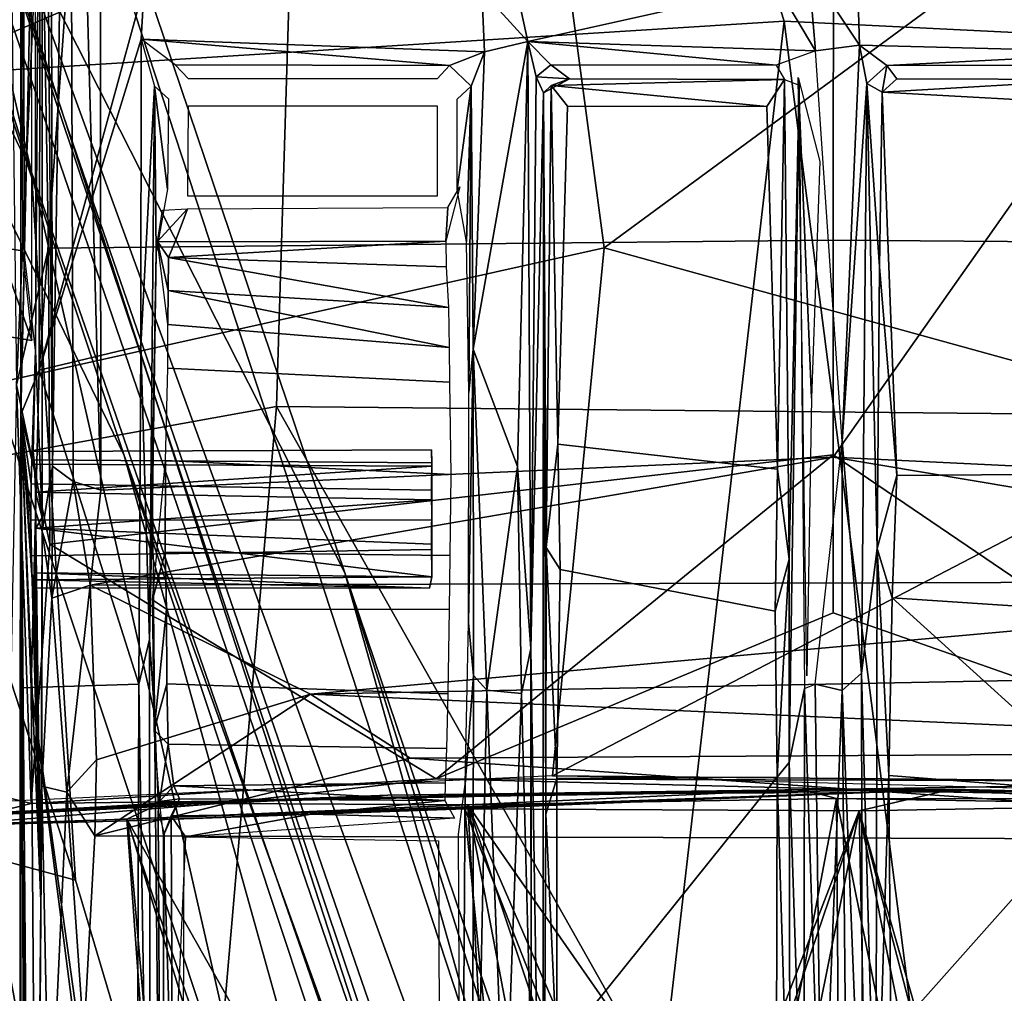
# Model space of a CAD drawing. Header units: millimetres. Extents: x -367 to 317, y -615 to 392.
# Tile 139 of 191: x -41 to 8, y 111 to 161. Entities that reach past the tile are written whole.
import ezdxf

# ---------------------------------------------------------------- set-up
doc = ezdxf.new("R2010")
doc.units = ezdxf.units.MM
doc.layers.add('Fbx_Root', color=7, linetype='Continuous', true_color=0x000000)
doc.styles.add('Default', font='arial.ttf')
doc.dimstyles.new('Default', dxfattribs={"dimscale": 10, "dimtxt": 2.5, "dimasz": 3, "dimexe": 1, "dimexo": 0.5, "dimgap": 0.8, "dimtad": 1, "dimtoh": 1, "dimzin": 1, "dimdsep": 46, "dimtxsty": 'Default', "dimcen": 2.5, "dimadec": 1, "dimazin": 1, "dimtfac": 1, "dimtdec": 4, "dimtix": 1, "dimtofl": 0, "dimtmove": 1, "dimatfit": 3, "dimfxl": 1, "dimtolj": 1, "dimtzin": 1, "dimarcsym": 0})

# ---------------------------------------------------------------- blocks, each defined once
blk = doc.blocks.new('*D1')
at = {"layer": 'Defpoints', "color": 0}
for p in [(-317.816, 295.28), (317.184, 295.28), (-317.816, -604.775)]:
    blk.add_point(p, dxfattribs=at)
at = {"layer": 'Fbx_Root', "color": 0, "lineweight": -2}
for p, q in [((-317.816, 290.28), (-317.816, -614.775)), ((317.184, 290.28), (317.184, -614.775)), ((287.184, -604.775), (-287.816, -604.775))]:
    blk.add_line(p, q, dxfattribs=at)
at = {"layer": 'Fbx_Root', "color": 0}
for points in [[(-287.816, -599.775), (-287.816, -609.775), (-317.816, -604.775)], [(287.184, -609.775), (287.184, -599.775), (317.184, -604.775)]]:
    blk.add_solid(points, dxfattribs=at)
at = {"layer": 'Fbx_Root', "color": 0, "insert": (-0.316, -584.012), "char_height": 25, "attachment_point": 5, "style": 'Default'}
blk.add_mtext('\\A1;635.00', dxfattribs=at)

msp = doc.modelspace()

# ---------------------------------------------------------------- linework, layer by layer
at = {"layer": 'Fbx_Root'}
for points in [[(-40.866, 153.038, 144.157), (-96.32, 325.187, 100.657), (-70.175, 214.27, 130.217)], [(-96.32, 325.187, 100.657), (-40.866, 153.038, 144.157), (-46.929, 179.424, 135.432)], [(-25.911, 24.415, 145.631), (-82.954, 219.261, 125.702), (-120.995, 322.14, 74.347)], [(-89.435, 220.459, 91.83), (-25.911, 24.415, 145.631), (-120.995, 322.14, 74.347)], [(0.781, 36.134, 150.179), (-36.184, 138.696, 142.664), (-94.951, 315.452, 97.17)], [(-94.951, 315.452, 97.17), (-44.542, 171.205, 100.299), (0.781, 36.134, 150.179)], [(-36.184, 138.696, 142.664), (-53.35, 174.077, 137.115), (-94.951, 315.452, 97.17)], [(-22.748, 28.501, 150.426), (-23.519, 26.824, 115.768), (-109.579, 310.734, 97.414)], [(-68.065, 172.815, 99.126), (-109.579, 310.734, 97.414), (-23.519, 26.824, 115.768)], [(-109.579, 310.734, 97.414), (-69.173, 182.271, 129.492), (-22.748, 28.501, 150.426)], [(-25.009, 132.765, 105.522), (-44.542, 171.205, 100.299), (-70.267, 266.657, 85.949)], [(-70.267, 266.657, 85.949), (-46.929, 179.424, 135.432), (5.797, 34.736, 144.642)], [(5.797, 34.736, 144.642), (-25.009, 132.765, 105.522), (-70.267, 266.657, 85.949)], [(-40.482, 143.018, 299.319), (-40.381, 187.172, 315.379), (-34.691, 223.575, 328.639)], [(-34.691, 223.575, 328.639), (-35.176, 162.474, 306.412), (-40.482, 143.018, 299.319)], [(-77.224, 222.849, 124.459), (-39.781, 100.657, 152.196), (-69.173, 182.271, 129.492)], [(-39.781, 100.657, 152.196), (-77.224, 222.849, 124.459), (-53.35, 174.077, 137.115)], [(-89.435, 220.459, 91.83), (-68.065, 172.815, 99.126), (-28.272, 24.105, 116.668)], [(-28.272, 24.105, 116.668), (-25.911, 24.415, 145.631), (-89.435, 220.459, 91.83)], [(-82.954, 219.261, 125.702), (-25.911, 24.415, 145.631), (-21.602, 27.231, 168.404)], [(-82.954, 219.261, 125.702), (-21.602, 27.231, 168.404), (-49.184, 120.055, 150.115)], [(-70.175, 214.27, 130.217), (-49.184, 120.055, 150.115), (-38.642, 117.213, 152.783)], [(-70.175, 214.27, 130.217), (-38.642, 117.213, 152.783), (-40.866, 153.038, 144.157)], [(-41.486, 200.291, 324.853), (-41.329, 149.055, 307.81), (-42.532, 149.247, 308.308)], [(-41.227, 148.886, 307.398), (-41.282, 200.679, 324.682), (-41.396, 186.812, 316.368)], [(-40.712, 195.903, 339.255), (-40.66, 144.014, 321.961), (-40.304, 198.619, 351.904)], [(-40.329, 135.563, 329.161), (-40.304, 198.619, 351.904), (-40.66, 144.014, 321.961)], [(-40.306, 196.091, 351.083), (-40.335, 134.853, 329.019), (-39.813, 138.164, 331.821)], [(-40.306, 196.091, 351.083), (-39.813, 138.164, 331.821), (-39.925, 196.024, 352.535)], [(-38.947, 194.168, 353.08), (-39.925, 196.024, 352.535), (-39.813, 138.164, 331.821)], [(-40.886, 195.643, 338.721), (-42.747, 195.455, 338.373), (-42.94, 144.857, 321.559)], [(-40.848, 144.511, 321.711), (-40.886, 195.643, 338.721), (-42.94, 144.857, 321.559)], [(-39.813, 138.164, 331.821), (-38.758, 137.385, 332.511), (-38.947, 194.168, 353.08)], [(-37.352, 136.951, 332.757), (-37.407, 191.249, 352.518), (-38.947, 194.168, 353.08)], [(-38.947, 194.168, 353.08), (-38.758, 137.385, 332.511), (-37.352, 136.951, 332.757)], [(-37.352, 136.951, 332.757), (-0.316, 138.616, 333.361), (36.718, 191.244, 352.516), (-37.407, 191.249, 352.518)], [(-0.316, 138.616, 333.361), (36.921, 136.818, 332.714), (36.718, 191.244, 352.516)], [(-95.537, 129.043, 428.681), (-28.47, 141.174, 425.957), (-27.035, 187.969, 423.747), (-108.124, 176.948, 426.756)], [(-27.035, 187.969, 423.747), (-28.47, 141.174, 425.957), (33.522, 140.578, 426.206), (41.763, 187.46, 424.1)], [(-40.381, 187.172, 315.379), (-40.482, 143.018, 299.319), (-41.405, 140.78, 299.094)], [(-40.381, 187.172, 315.379), (-41.405, 140.78, 299.094), (-41.396, 186.812, 316.368)], [(-41.396, 186.812, 316.368), (-41.405, 140.78, 299.094), (-41.227, 148.886, 307.398)], [(-40.678, 169.588, 295.231), (-81.334, 155.72, 292.018), (-79.874, 185.001, 305.086)], [(-22.748, 28.501, 150.426), (-69.173, 182.271, 129.492), (-19.906, 31.382, 165.312)], [(-69.173, 182.271, 129.492), (-39.781, 100.657, 152.196), (-19.906, 31.382, 165.312)], [(0.139, 34.823, 168.978), (5.797, 34.736, 144.642), (-46.929, 179.424, 135.432)], [(0.139, 34.823, 168.978), (-46.929, 179.424, 135.432), (-40.866, 153.038, 144.157)], [(-58.399, 170.335, 356.882), (-7.354, 174.881, 356.883), (-47.018, 157.899, 353.849)], [(-2.798, 160.672, 353.85), (-47.018, 157.899, 353.849), (-7.354, 174.881, 356.883)], [(-7.354, 174.881, 356.883), (31.268, 173.921, 357.084), (43.481, 158.407, 353.85), (-2.798, 160.672, 353.85)], [(-41.624, 142.271, 289.5), (-40.38, 170.238, 300.763), (-42.011, 174.354, 303.898)], [(-53.35, 174.077, 137.115), (-7.55, 36.036, 166.849), (-39.781, 100.657, 152.196)], [(-53.35, 174.077, 137.115), (-36.184, 138.696, 142.664), (-7.55, 36.036, 166.849)], [(-23.519, 26.824, 115.768), (-28.272, 24.105, 116.668), (-68.065, 172.815, 99.126)], [(-40.678, 169.588, 295.231), (-14.863, 171.45, 295.188), (-11.901, 149.209, 285.424), (-45.26, 141.793, 283.761)], [(-14.863, 171.45, 295.188), (10.218, 165.483, 292.338), (-11.901, 149.209, 285.424)], [(-44.542, 171.205, 100.299), (-25.009, 132.765, 105.522), (2.474, 34.834, 115.793)], [(-44.542, 171.205, 100.299), (2.474, 34.834, 115.793), (0.781, 36.134, 150.179)], [(-41.624, 142.271, 289.5), (-40.004, 149.189, 291.572), (-40.38, 170.238, 300.763)], [(-40.38, 170.238, 300.763), (-40.004, 149.189, 291.572), (-0.309, 149.591, 291.566), (-0.299, 166.594, 299.024)], [(39.74, 170.006, 300.66), (-0.299, 166.594, 299.024), (-0.309, 149.591, 291.566), (39.373, 149.296, 291.617)], [(-40.678, 169.588, 295.231), (-45.26, 141.793, 283.761), (-81.334, 155.72, 292.018)], [(10.218, 165.483, 292.338), (19.941, 140.427, 282.187), (-11.901, 149.209, 285.424)], [(-3.153, 162.466, 306.389), (-1.561, 163.342, 306.756), (-1.21, 159.185, 305.206)], [(0.933, 162.289, 306.362), (1.028, 159.462, 305.344), (-1.561, 163.342, 306.756)], [(1.028, 159.462, 305.344), (-1.21, 159.185, 305.206), (-1.561, 163.342, 306.756)], [(-35.176, 162.474, 306.412), (-35.316, 159.768, 305.397), (-40.482, 143.018, 299.319)], [(-35.176, 162.474, 306.412), (-18.091, 162.216, 306.357), (-17.949, 159.121, 305.2), (-35.316, 159.768, 305.397)], [(-16.319, 162.211, 306.291), (-3.153, 162.466, 306.389), (-15.75, 159.653, 305.362)], [(-1.21, 159.185, 305.206), (-15.75, 159.653, 305.362), (-3.153, 162.466, 306.389)], [(-17.949, 159.121, 305.2), (-18.091, 162.216, 306.357), (-15.75, 159.653, 305.362)], [(-16.319, 162.211, 306.291), (-15.75, 159.653, 305.362), (-18.091, 162.216, 306.357)], [(1.028, 159.462, 305.344), (0.933, 162.289, 306.362), (15.241, 162.319, 306.35), (15.325, 159.09, 305.194)], [(-43.864, -195.076, 353.854), (-47.018, 157.899, 353.849), (-2.798, 160.672, 353.85)], [(-43.864, -195.076, 353.854), (-2.798, 160.672, 353.85), (42.958, -196.677, 353.853)], [(42.958, -196.677, 353.853), (-2.798, 160.672, 353.85), (43.481, 158.407, 353.85)], [(-40.482, 143.018, 299.319), (-35.316, 159.768, 305.397), (-35.341, 144.243, 299.801)], [(-34.641, 157.395, 305.507), (-35.341, 144.243, 299.801), (-35.316, 159.768, 305.397)], [(-19.713, 158.441, 306.282), (-33.604, 158.46, 305.811), (-35.316, 159.768, 305.397)], [(-35.316, 159.768, 305.397), (-17.949, 159.121, 305.2), (-19.713, 158.441, 306.282)], [(-15.75, 159.653, 305.362), (-16.281, 138.144, 297.737), (-18.516, 144.073, 299.913)], [(-18.516, 144.073, 299.913), (-17.949, 159.121, 305.2), (-15.75, 159.653, 305.362)], [(-15.614, 128.927, 295.463), (-16.281, 138.144, 297.737), (-15.75, 159.653, 305.362)], [(-15.344, 157.86, 305.65), (-15.614, 128.927, 295.463), (-15.75, 159.653, 305.362)], [(-14.595, 158.462, 305.809), (-15.344, 157.86, 305.65), (-15.75, 159.653, 305.362)], [(-3.199, 158.446, 306.215), (-14.595, 158.462, 305.809), (-15.75, 159.653, 305.362)], [(-15.75, 159.653, 305.362), (-1.21, 159.185, 305.206), (-3.199, 158.446, 306.215)], [(0.136, 139.416, 298.069), (-1.21, 159.185, 305.206), (1.028, 159.462, 305.344)], [(0.136, 139.416, 298.069), (1.028, 159.462, 305.344), (1.393, 157.525, 305.183)], [(1.393, 157.525, 305.183), (1.028, 159.462, 305.344), (2.402, 158.436, 306.32)], [(1.028, 159.462, 305.344), (15.325, 159.09, 305.194), (2.402, 158.436, 306.32)], [(-19.713, 158.441, 306.282), (-17.949, 159.121, 305.2), (-18.617, 157.382, 305.504)], [(-17.949, 159.121, 305.2), (-18.516, 144.073, 299.913), (-18.617, 157.382, 305.504)], [(15.325, 159.09, 305.194), (14.131, 158.448, 305.991), (2.402, 158.436, 306.32)], [(-33.604, 158.46, 305.811), (-19.713, 158.441, 306.282), (-20.342, 157.76, 332.423), (-32.921, 157.76, 332.423)], [(-14.595, 158.462, 305.809), (-13.642, 157.759, 332.454), (-15.344, 157.86, 305.65)], [(-3.199, 158.446, 306.215), (-2.766, 157.722, 332.807), (-13.642, 157.759, 332.454), (-14.595, 158.462, 305.809)], [(1.393, 157.525, 305.183), (2.402, 158.436, 306.32), (2.167, 157.088, 333.507)], [(2.905, 157.757, 332.531), (2.167, 157.088, 333.507), (2.402, 158.436, 306.32)], [(14.131, 158.448, 305.991), (13.185, 157.722, 332.982), (2.905, 157.757, 332.531), (2.402, 158.436, 306.32)], [(-14.962, 157.046, 320.334), (-15.614, 128.927, 295.463), (-15.344, 157.86, 305.65)], [(-15.344, 157.86, 305.65), (-13.642, 157.759, 332.454), (-14.962, 157.046, 320.334)], [(-14.962, 157.046, 320.334), (-13.642, 157.759, 332.454), (-14.585, 157.429, 333.003)], [(-14.962, 157.046, 320.334), (-14.585, 157.429, 333.003), (-14.832, 134.052, 324.957)], [(-14.832, 134.052, 324.957), (-14.585, 157.429, 333.003), (-14.241, 139.267, 327.118)], [(-13.642, 157.759, 332.454), (-2.766, 157.722, 332.807), (-14.585, 157.429, 333.003)], [(-2.766, 157.722, 332.807), (-3.668, 156.368, 333.333), (-14.585, 157.429, 333.003)], [(-14.585, 157.429, 333.003), (-3.668, 156.368, 333.333), (-13.757, 156.385, 333.341)], [(-14.585, 157.429, 333.003), (-13.757, 156.385, 333.341), (-14.241, 139.267, 327.118)], [(-3.127, 138.003, 326.69), (-3.668, 156.368, 333.333), (-2.766, 157.722, 332.807)], [(-3.127, 138.003, 326.69), (-2.766, 157.722, 332.807), (-2.543, 133.46, 324.881)], [(-2.766, 157.722, 332.807), (-2.029, 157.441, 305.354), (-2.543, 133.46, 324.881)], [(-2.543, 133.46, 324.881), (-2.029, 157.441, 305.354), (-2.536, 123.159, 324.693)], [(-1.769, 126.903, 295.375), (-2.536, 123.159, 324.693), (-2.029, 157.441, 305.354)], [(-0.981, 153.57, 303.149), (-1.407, 141.6, 298.977), (-2.084, 157.822, 305.631)], [(-1.407, 141.6, 298.977), (-1.638, 127.543, 295.145), (-2.084, 157.822, 305.631)], [(1.127, 127.685, 295.155), (0.136, 139.416, 298.069), (1.393, 157.525, 305.183)], [(1.918, 133.991, 325.247), (1.127, 127.685, 295.155), (1.393, 157.525, 305.183)], [(2.026, 148.24, 329.304), (1.918, 133.991, 325.247), (1.393, 157.525, 305.183)], [(2.167, 157.088, 333.507), (2.026, 148.24, 329.304), (1.393, 157.525, 305.183)], [(13.185, 157.722, 332.982), (2.167, 157.088, 333.507), (2.905, 157.757, 332.531)], [(13.221, 156.479, 333.354), (2.167, 157.088, 333.507), (13.185, 157.722, 332.982)], [(-34.641, 157.395, 305.507), (-34.903, 129.395, 295.557), (-35.341, 144.243, 299.801)], [(-34.641, 157.395, 305.507), (-34.562, 148.97, 308.479), (-34.903, 129.395, 295.557)], [(-34.562, 148.97, 308.479), (-34.641, 157.395, 305.507), (-33.979, 152.17, 330.757)], [(-33.936, 156.745, 332.423), (-33.979, 152.17, 330.757), (-34.641, 157.395, 305.507)], [(-18.865, 149.504, 311.285), (-19.327, 152.16, 330.757), (-18.617, 157.382, 305.504)], [(-19.327, 152.16, 330.757), (-19.327, 156.736, 332.423), (-18.617, 157.382, 305.504)], [(-18.738, 141.881, 303.327), (-18.865, 149.504, 311.285), (-18.617, 157.382, 305.504)], [(-18.516, 144.073, 299.913), (-18.738, 141.881, 303.327), (-18.617, 157.382, 305.504)], [(-15.614, 128.927, 295.463), (-14.962, 157.046, 320.334), (-14.992, 90.074, 319.143)], [(-14.992, 90.074, 319.143), (-14.962, 157.046, 320.334), (-14.851, 120.55, 324.482)], [(-14.851, 120.55, 324.482), (-14.962, 157.046, 320.334), (-14.832, 134.052, 324.957)], [(2.902, 137.69, 326.585), (2.026, 148.24, 329.304), (2.167, 157.088, 333.507)], [(13.221, 156.479, 333.354), (13.631, 137.767, 326.628), (2.902, 137.69, 326.585), (2.167, 157.088, 333.507)], [(-20.342, 156.398, 333.35), (-20.342, 151.822, 331.685), (-32.964, 151.822, 331.685), (-32.921, 156.398, 333.35)], [(-13.757, 156.385, 333.341), (-3.668, 156.368, 333.333), (-3.127, 138.003, 326.69), (-14.241, 139.267, 327.118)], [(-38.642, 117.213, 152.783), (-13.374, 32.092, 170.607), (-40.866, 153.038, 144.157)], [(0.139, 34.823, 168.978), (-40.866, 153.038, 144.157), (-13.374, 32.092, 170.607)], [(-19.191, 152.301, 330.788), (-19.905, 149.549, 315.59), (-19.809, 151.246, 331.25)], [(-34.497, 149.523, 311.602), (-32.971, 151.185, 330.975), (-33.602, 149.507, 315.176)], [(-34.241, 151.117, 320.773), (-32.971, 151.185, 330.975), (-34.497, 149.523, 311.602)], [(-19.905, 149.549, 315.59), (-33.602, 149.507, 315.176), (-32.971, 151.185, 330.975), (-19.809, 151.246, 331.25)], [(-40.004, 149.189, 291.572), (-39.937, 134.212, 285.692), (-0.316, 138.741, 287.22), (-0.309, 149.591, 291.566)], [(-33.955, 147.051, 309.114), (-33.972, 145.335, 307.071), (-34.497, 149.523, 311.602)], [(-33.931, 148.717, 312.06), (-33.955, 147.051, 309.114), (-34.497, 149.523, 311.602)], [(-33.602, 149.507, 315.176), (-33.931, 148.717, 312.06), (-34.497, 149.523, 311.602)], [(-33.602, 149.507, 315.176), (-19.905, 149.549, 315.59), (-33.931, 148.717, 312.06)], [(-19.892, 148.25, 311.023), (-33.931, 148.717, 312.06), (-19.905, 149.549, 315.59)], [(-0.316, 138.741, 287.22), (24.031, 122.199, 281.763), (39.373, 149.296, 291.617), (-0.309, 149.591, 291.566)], [(-14.513, 122.489, 275.799), (-51.249, 120.766, 277.11), (-45.26, 141.793, 283.761), (-11.901, 149.209, 285.424)], [(-42.94, 144.857, 321.559), (-42.532, 149.247, 308.308), (-40.848, 144.511, 321.711)], [(-40.848, 144.511, 321.711), (-42.532, 149.247, 308.308), (-41.329, 149.055, 307.81)], [(-40.004, 149.189, 291.572), (-41.624, 142.271, 289.5), (-39.937, 134.212, 285.692)], [(-34.743, 136.445, 301.584), (-34.903, 129.395, 295.557), (-34.562, 148.97, 308.479)], [(19.941, 140.427, 282.187), (-14.513, 122.489, 275.799), (-11.901, 149.209, 285.424)], [(-41.405, 140.78, 299.094), (-40.85, 138.481, 315.568), (-40.66, 144.014, 321.961), (-41.227, 148.886, 307.398)], [(-33.955, 147.051, 309.114), (-33.931, 148.717, 312.06), (-19.779, 146.184, 308.039)], [(-19.892, 148.25, 311.023), (-19.779, 146.184, 308.039), (-33.931, 148.717, 312.06)], [(2.026, 148.24, 329.304), (2.902, 137.69, 326.585), (1.918, 133.991, 325.247)], [(-33.972, 145.335, 307.071), (-33.955, 147.051, 309.114), (-19.741, 144.157, 306.119)], [(-19.779, 146.184, 308.039), (-19.741, 144.157, 306.119), (-33.955, 147.051, 309.114)], [(-19.722, 142.411, 304.961), (-33.976, 143.125, 305.365), (-33.972, 145.335, 307.071), (-19.741, 144.157, 306.119)], [(-40.85, 138.481, 315.568), (-40.781, 138.903, 317.549), (-40.66, 144.014, 321.961)], [(-40.329, 135.563, 329.161), (-40.66, 144.014, 321.961), (-40.781, 138.903, 317.549), (-40.715, 138.267, 319.405)], [(-35.341, 144.243, 299.801), (-35.438, 127.133, 294.41), (-40.482, 143.018, 299.319)], [(-34.903, 129.395, 295.557), (-35.438, 127.133, 294.41), (-35.341, 144.243, 299.801)], [(-18.762, 130.227, 302.851), (-18.516, 144.073, 299.913), (-18.514, 127.569, 295.196)], [(-18.762, 130.227, 302.851), (-18.738, 141.881, 303.327), (-18.516, 144.073, 299.913)], [(-17.839, 126.83, 294.413), (-18.516, 144.073, 299.913), (-16.281, 138.144, 297.737)], [(-17.839, 126.83, 294.413), (-18.514, 127.569, 295.196), (-18.516, 144.073, 299.913)], [(-40.482, 143.018, 299.319), (-40.881, 126.967, 294.393), (-41.405, 140.78, 299.094)], [(-40.881, 126.967, 294.393), (-40.482, 143.018, 299.319), (-35.438, 127.133, 294.41)], [(-19.722, 142.411, 304.961), (-19.659, 137.739, 303.276), (-34.082, 138.453, 303.258), (-33.976, 143.125, 305.365)], [(-40.885, 121.085, 281.534), (-41.624, 142.271, 289.5), (-42.031, 121.378, 283.363)], [(-39.937, 134.212, 285.692), (-41.624, 142.271, 289.5), (-40.885, 121.085, 281.534)], [(-95.537, 129.043, 428.681), (-37.423, 37.545, 429.661), (-28.47, 141.174, 425.957)], [(-28.47, 141.174, 425.957), (-37.423, 37.545, 429.661), (27.361, 42.199, 429.243)], [(27.361, 42.199, 429.243), (33.522, 140.578, 426.206), (-28.47, 141.174, 425.957)], [(-40.881, 126.967, 294.393), (-41.444, 126.95, 295.013), (-41.405, 140.78, 299.094)], [(-41.412, 59.843, 298.501), (-41.405, 140.78, 299.094), (-41.444, 126.95, 295.013)], [(-41.095, 60.36, 307.78), (-41.405, 140.78, 299.094), (-41.412, 59.843, 298.501)], [(-40.388, 116.15, 327.982), (-41.405, 140.78, 299.094), (-40.82, 68.829, 315.67)], [(-41.095, 60.36, 307.78), (-40.82, 68.829, 315.67), (-41.405, 140.78, 299.094)], [(-41.405, 140.78, 299.094), (-40.388, 116.15, 327.982), (-40.827, 132.409, 315.568)], [(-40.827, 132.409, 315.568), (-40.871, 133.624, 314.399), (-41.405, 140.78, 299.094)], [(-40.871, 133.624, 314.399), (-40.893, 135.431, 313.898), (-41.405, 140.78, 299.094)], [(-40.893, 135.431, 313.898), (-40.884, 137.264, 314.397), (-41.405, 140.78, 299.094)], [(-40.884, 137.264, 314.397), (-40.85, 138.481, 315.568), (-41.405, 140.78, 299.094)], [(22.691, 122.155, 276.092), (-14.513, 122.489, 275.799), (19.941, 140.427, 282.187)], [(-40.781, 138.903, 317.549), (-40.85, 138.481, 315.568), (-20.622, 138.335, 315.372), (-20.635, 138.989, 317.548)], [(-40.715, 138.267, 319.405), (-40.781, 138.903, 317.549), (-20.635, 138.989, 317.548), (-20.622, 138.158, 319.552)], [(-20.622, 138.158, 319.552), (-20.635, 138.989, 317.548), (-20.622, 138.335, 315.372)], [(-14.832, 134.052, 324.957), (-14.241, 139.267, 327.118), (-14.123, 132.927, 325.683)], [(-14.123, 132.927, 325.683), (-14.241, 139.267, 327.118), (-3.127, 138.003, 326.69), (-3.244, 130.825, 325.501)], [(0.136, 139.416, 298.069), (0.138, 126.812, 294.392), (-1.219, 127.121, 294.48)], [(0.136, 139.416, 298.069), (1.127, 127.685, 295.155), (0.138, 126.812, 294.392)], [(-20.632, 136.949, 314.187), (-20.622, 138.335, 315.372), (-40.85, 138.481, 315.568), (-40.884, 137.264, 314.397)], [(-39.937, 134.212, 285.692), (-20.398, 122.344, 281.774), (-0.316, 138.741, 287.22)], [(-37.895, 132.136, 331.762), (-0.316, 138.616, 333.361), (-37.352, 136.951, 332.757)], [(-37.895, 132.136, 331.762), (36.955, 132.35, 331.807), (-0.316, 138.616, 333.361)], [(-7.55, 36.036, 166.849), (-36.184, 138.696, 142.664), (-2.281, 36.544, 163.305)], [(-36.184, 138.696, 142.664), (0.781, 36.134, 150.179), (-2.281, 36.544, 163.305)], [(-0.316, 130.738, 284.339), (-0.316, 138.741, 287.22), (-20.398, 122.344, 281.774)], [(-0.316, 130.738, 284.339), (24.031, 122.199, 281.763), (-0.316, 138.741, 287.22)], [(-0.316, 138.616, 333.361), (36.955, 132.35, 331.807), (36.921, 136.818, 332.714)], [(-40.715, 138.267, 319.405), (-40.666, 136.836, 320.551), (-40.329, 135.563, 329.161)], [(-40.715, 138.267, 319.405), (-20.622, 138.158, 319.552), (-40.666, 136.836, 320.551)], [(-20.62, 136.459, 320.663), (-40.666, 136.836, 320.551), (-20.622, 138.158, 319.552)], [(-39.813, 138.164, 331.821), (-40.335, 134.853, 329.019), (-39.846, 131.478, 330.365)], [(-38.758, 137.385, 332.511), (-39.813, 138.164, 331.821), (-39.846, 131.478, 330.365)], [(-34.082, 138.453, 303.258), (-34.111, 133.815, 303.222), (-34.753, 131.388, 302.634)], [(-19.712, 133.643, 303.252), (-34.111, 133.815, 303.222), (-34.082, 138.453, 303.258), (-19.659, 137.739, 303.276)], [(-20.632, 136.949, 314.187), (-20.621, 135.445, 313.898), (-20.622, 138.335, 315.372)], [(-20.622, 138.335, 315.372), (-20.621, 135.445, 313.898), (-20.623, 133.941, 314.187)], [(-20.623, 133.941, 314.187), (-20.622, 132.555, 315.372), (-20.622, 138.335, 315.372)], [(-20.619, 132.553, 319.422), (-20.622, 138.158, 319.552), (-20.622, 138.335, 315.372), (-20.622, 132.555, 315.372)], [(-20.619, 132.553, 319.422), (-20.62, 136.459, 320.663), (-20.622, 138.158, 319.552)], [(-16.281, 138.144, 297.737), (-16.085, 126.663, 294.487), (-17.839, 126.83, 294.413)], [(-16.281, 138.144, 297.737), (-15.614, 128.927, 295.463), (-16.085, 126.663, 294.487)], [(-2.543, 133.46, 324.881), (-3.244, 130.825, 325.501), (-3.127, 138.003, 326.69)], [(2.902, 137.69, 326.585), (2.674, 131.505, 325.578), (1.918, 133.991, 325.247)], [(13.606, 130.769, 325.494), (2.674, 131.505, 325.578), (2.902, 137.69, 326.585), (13.631, 137.767, 326.628)], [(-40.884, 137.264, 314.397), (-40.893, 135.431, 313.898), (-20.621, 135.445, 313.898), (-20.632, 136.949, 314.187)], [(-38.758, 137.385, 332.511), (-39.846, 131.478, 330.365), (-37.895, 132.136, 331.762)], [(-37.352, 136.951, 332.757), (-38.758, 137.385, 332.511), (-37.895, 132.136, 331.762)], [(-40.666, 136.836, 320.551), (-40.647, 135.026, 320.851), (-40.329, 135.563, 329.161)], [(-40.666, 136.836, 320.551), (-20.62, 136.459, 320.663), (-40.647, 135.026, 320.851)], [(-20.624, 134.217, 320.623), (-40.647, 135.026, 320.851), (-20.62, 136.459, 320.663)], [(-34.648, 125.689, 305.225), (-34.903, 129.395, 295.557), (-34.743, 136.445, 301.584)], [(-20.624, 134.217, 320.623), (-20.62, 136.459, 320.663), (-20.619, 132.553, 319.422)], [(-40.647, 135.026, 320.851), (-40.388, 116.15, 327.982), (-40.329, 135.563, 329.161)], [(-20.621, 135.445, 313.898), (-40.893, 135.431, 313.898), (-40.871, 133.624, 314.399), (-20.623, 133.941, 314.187)], [(-40.647, 135.026, 320.851), (-40.68, 132.761, 319.746), (-40.388, 116.15, 327.982)], [(-40.647, 135.026, 320.851), (-20.619, 132.553, 319.422), (-40.68, 132.761, 319.746)], [(-20.619, 132.553, 319.422), (-40.647, 135.026, 320.851), (-20.624, 134.217, 320.623)], [(-40.344, 121.959, 329.181), (-39.846, 131.478, 330.365), (-40.335, 134.853, 329.019)], [(-40.885, 121.085, 281.534), (-20.398, 122.344, 281.774), (-39.937, 134.212, 285.692)], [(-14.851, 120.55, 324.482), (-14.832, 134.052, 324.957), (-14.288, 122.362, 325.382)], [(-14.123, 132.927, 325.683), (-14.288, 122.362, 325.382), (-14.832, 134.052, 324.957)], [(-40.827, 132.409, 315.568), (-20.622, 132.555, 315.372), (-20.623, 133.941, 314.187), (-40.871, 133.624, 314.399)], [(-34.111, 133.815, 303.222), (-34.04, 130.917, 303.872), (-34.753, 131.388, 302.634)], [(-19.732, 130.909, 303.879), (-34.04, 130.917, 303.872), (-34.111, 133.815, 303.222), (-19.712, 133.643, 303.252)], [(1.127, 127.685, 295.155), (1.918, 133.991, 325.247), (1.848, 101.195, 321.934)], [(2.502, 122.501, 325.423), (1.848, 101.195, 321.934), (1.918, 133.991, 325.247)], [(1.918, 133.991, 325.247), (2.674, 131.505, 325.578), (2.502, 122.501, 325.423)], [(-2.543, 133.46, 324.881), (-3.152, 122.415, 325.426), (-3.244, 130.825, 325.501)], [(-3.152, 122.415, 325.426), (-2.543, 133.46, 324.881), (-2.536, 123.159, 324.693)], [(-20.737, 131.982, 317.156), (-20.622, 132.555, 315.372), (-40.827, 132.409, 315.568)], [(-40.68, 132.761, 319.746), (-40.745, 131.997, 317.878), (-40.388, 116.15, 327.982)], [(-40.68, 132.761, 319.746), (-20.737, 131.982, 317.156), (-40.745, 131.997, 317.878)], [(-20.619, 132.553, 319.422), (-20.737, 131.982, 317.156), (-40.68, 132.761, 319.746)], [(7.983, 35.233, 115.693), (2.474, 34.834, 115.793), (-25.009, 132.765, 105.522)], [(-25.009, 132.765, 105.522), (5.797, 34.736, 144.642), (7.983, 35.233, 115.693)], [(-20.622, 132.555, 315.372), (-20.737, 131.982, 317.156), (-20.619, 132.553, 319.422)], [(-14.288, 122.362, 325.382), (-14.123, 132.927, 325.683), (-3.244, 130.825, 325.501), (-3.152, 122.415, 325.426)], [(-40.745, 131.997, 317.878), (-40.827, 132.409, 315.568), (-40.388, 116.15, 327.982)], [(-40.745, 131.997, 317.878), (-20.737, 131.982, 317.156), (-40.827, 132.409, 315.568)], [(-37.895, 132.136, 331.762), (-39.846, 131.478, 330.365), (-39.073, 121.67, 331.002)], [(-39.073, 121.67, 331.002), (-37.575, 123.307, 331.569), (-37.895, 132.136, 331.762)], [(-26.749, 126.626, 331.565), (36.955, 132.35, 331.807), (-37.895, 132.136, 331.762)], [(-37.575, 123.307, 331.569), (-26.749, 126.626, 331.565), (-37.895, 132.136, 331.762)], [(36.955, 132.35, 331.807), (-26.749, 126.626, 331.565), (36.665, 127.853, 331.53)], [(2.674, 131.505, 325.578), (13.548, 121.647, 325.342), (2.502, 122.501, 325.423)], [(13.548, 121.647, 325.342), (2.674, 131.505, 325.578), (13.606, 130.769, 325.494)], [(-40.344, 121.959, 329.181), (-39.073, 121.67, 331.002), (-39.846, 131.478, 330.365)], [(-34.04, 130.917, 303.872), (-34.67, 124.801, 306.312), (-34.753, 131.388, 302.634)], [(-34.04, 130.917, 303.872), (-34.028, 127.153, 305.693), (-34.67, 124.801, 306.312)], [(-34.04, 130.917, 303.872), (-19.732, 130.909, 303.879), (-19.808, 126.645, 306.119), (-34.028, 127.153, 305.693)], [(24.031, 122.199, 281.763), (-0.316, 130.738, 284.339), (-20.398, 122.344, 281.774)], [(-18.921, 122.071, 310.128), (-18.762, 130.227, 302.851), (-18.514, 127.569, 295.196)], [(-95.537, 129.043, 428.681), (-113.369, -25.451, 435.337), (-73.598, -53.235, 434.339), (-37.423, 37.545, 429.661)], [(-35.438, 127.133, 294.41), (-34.903, 129.395, 295.557), (-34.857, 90.183, 297.229)], [(-34.288, 90.517, 318.98), (-34.857, 90.183, 297.229), (-34.903, 129.395, 295.557), (-34.648, 125.689, 305.225)], [(-15.589, 108.076, 296.361), (-16.085, 126.663, 294.487), (-15.614, 128.927, 295.463)], [(-15.564, 90.123, 297.382), (-15.589, 108.076, 296.361), (-15.614, 128.927, 295.463)], [(-15.614, 128.927, 295.463), (-14.992, 90.074, 319.143), (-15.564, 90.123, 297.382)], [(37.774, 123.74, 331.528), (36.665, 127.853, 331.53), (-26.749, 126.626, 331.565)], [(-19.136, 90.519, 318.988), (-18.921, 122.071, 310.128), (-18.514, 127.569, 295.196), (-18.577, 90.269, 297.38)], [(-18.514, 127.569, 295.196), (-17.839, 126.83, 294.413), (-18.577, 90.269, 297.38)], [(1.127, 127.685, 295.155), (1.17, 100.847, 296.332), (0.138, 126.812, 294.392)], [(1.848, 101.195, 321.934), (1.17, 100.847, 296.332), (1.127, 127.685, 295.155)], [(-35.559, 88.749, 296.421), (-40.881, 126.967, 294.393), (-35.438, 127.133, 294.41)], [(-35.559, 88.749, 296.421), (-35.438, 127.133, 294.41), (-34.857, 90.183, 297.229)], [(-34.028, 127.153, 305.693), (-33.948, 124.089, 308.748), (-34.67, 124.801, 306.312)], [(-19.879, 123.873, 309.095), (-33.948, 124.089, 308.748), (-34.028, 127.153, 305.693), (-19.808, 126.645, 306.119)], [(-1.219, 127.121, 294.48), (-0.891, 100.592, 295.763), (-1.769, 126.903, 295.375)], [(-1.219, 127.121, 294.48), (0.138, 126.812, 294.392), (-0.891, 100.592, 295.763)], [(-40.881, 126.967, 294.393), (-40.375, 57.928, 297.998), (-41.444, 126.95, 295.013)], [(-41.412, 59.843, 298.501), (-41.444, 126.95, 295.013), (-40.375, 57.928, 297.998)], [(-40.881, 126.967, 294.393), (-35.566, 85.814, 296.548), (-40.375, 57.928, 297.998)], [(-40.881, 126.967, 294.393), (-35.559, 88.749, 296.421), (-35.566, 85.814, 296.548)], [(-37.663, 119.45, 331.156), (-26.749, 126.626, 331.565), (-37.575, 123.307, 331.569)], [(-37.663, 119.45, 331.156), (-21.711, 123.387, 331.55), (-26.749, 126.626, 331.565)], [(-26.749, 126.626, 331.565), (-21.711, 123.387, 331.55), (37.774, 123.74, 331.528)], [(-16.924, 103.406, 295.542), (-18.577, 90.269, 297.38), (-17.839, 126.83, 294.413)], [(-17.839, 126.83, 294.413), (-16.085, 126.663, 294.487), (-16.924, 103.406, 295.542)], [(-16.924, 103.406, 295.542), (-16.085, 126.663, 294.487), (-15.589, 108.076, 296.361)], [(-1.769, 126.903, 295.375), (-1.798, 100.869, 296.464), (-2.536, 123.159, 324.693)], [(-1.798, 100.869, 296.464), (-1.769, 126.903, 295.375), (-0.891, 100.592, 295.763)], [(0.402, 100.734, 295.773), (-0.891, 100.592, 295.763), (0.138, 126.812, 294.392)], [(0.402, 100.734, 295.773), (0.138, 126.812, 294.392), (1.17, 100.847, 296.332)], [(-34.453, 120.725, 312.681), (-34.288, 90.517, 318.98), (-34.648, 125.689, 305.225)], [(-33.948, 124.089, 308.748), (-34.384, 121.198, 312.703), (-34.67, 124.801, 306.312)], [(-33.948, 124.089, 308.748), (-33.671, 121.99, 312.622), (-34.384, 121.198, 312.703)], [(-19.948, 122.128, 312.159), (-33.671, 121.99, 312.622), (-33.948, 124.089, 308.748), (-19.879, 123.873, 309.095)], [(37.102, 119.24, 331.128), (37.774, 123.74, 331.528), (-21.711, 123.387, 331.55)], [(-37.575, 123.307, 331.569), (-39.073, 121.67, 331.002), (-37.663, 119.45, 331.156)], [(-37.663, 119.45, 331.156), (37.102, 119.24, 331.128), (-21.711, 123.387, 331.55)], [(-2.536, 123.159, 324.693), (-2.485, 101.026, 321.565), (-3.152, 122.415, 325.426)], [(-2.485, 101.026, 321.565), (-2.536, 123.159, 324.693), (-1.798, 100.869, 296.464)], [(-40.885, 121.085, 281.534), (-30.08, 121.221, 280.704), (-20.398, 122.344, 281.774)], [(-33.671, 121.99, 312.622), (-19.948, 122.128, 312.159), (-19.955, 121.25, 316.325)], [(-30.08, 121.221, 280.704), (0.196, 121.815, 280.88), (-20.398, 122.344, 281.774)], [(24.031, 122.199, 281.763), (-20.398, 122.344, 281.774), (0.196, 121.815, 280.88)], [(-19.271, 119.542, 324.019), (-18.921, 122.071, 310.128), (-19.136, 90.519, 318.988)], [(-14.851, 120.55, 324.482), (-14.288, 122.362, 325.382), (-14.284, 108.541, 323.359)], [(50.67, 120.756, 277.114), (-14.513, 122.489, 275.799), (22.691, 122.155, 276.092)], [(-14.288, 122.362, 325.382), (-3.152, 122.415, 325.426), (-14.284, 108.541, 323.359)], [(-14.284, 108.541, 323.359), (-3.152, 122.415, 325.426), (-3.19, 101.845, 322.213)], [(-3.19, 101.845, 322.213), (-3.152, 122.415, 325.426), (-2.485, 101.026, 321.565)], [(0.196, 121.815, 280.88), (39.692, 120.92, 281.331), (24.031, 122.199, 281.763)], [(1.848, 101.195, 321.934), (2.502, 122.501, 325.423), (2.607, 109.337, 323.481)], [(2.502, 122.501, 325.423), (13.548, 121.647, 325.342), (2.607, 109.337, 323.481)], [(-45.545, 119.952, 279.145), (-35.993, 120.206, 278.7), (5.713, 121.82, 277.41)], [(-45.545, 119.952, 279.145), (5.713, 121.82, 277.41), (-28.901, 121.288, 277.777)], [(-39.964, 102.86, 327.3), (-40.344, 121.959, 329.181), (-40.604, 88.889, 322.84)], [(-39.073, 121.67, 331.002), (-40.344, 121.959, 329.181), (-39.964, 102.86, 327.3)], [(-39.073, 121.67, 331.002), (-39.964, 102.86, 327.3), (-38.226, 109.247, 329.638)], [(-37.663, 119.45, 331.156), (-39.073, 121.67, 331.002), (-38.226, 109.247, 329.638)], [(5.713, 121.82, 277.41), (-35.993, 120.206, 278.7), (-18.951, 120.818, 278.232)], [(-33.671, 121.99, 312.622), (-33.374, 121.32, 315.713), (-34.384, 121.198, 312.703)], [(-1.863, 121.797, 276.014), (-18.786, 121.02, 275.671), (-34.302, 121.109, 276.582)], [(-1.863, 121.797, 276.014), (-34.302, 121.109, 276.582), (-28.901, 121.288, 277.777)], [(-33.374, 121.32, 315.713), (-33.671, 121.99, 312.622), (-19.955, 121.25, 316.325)], [(-30.08, 121.221, 280.704), (-22.842, 121.52, 276.5), (0.196, 121.815, 280.88)], [(-28.901, 121.288, 277.777), (5.713, 121.82, 277.41), (-1.863, 121.797, 276.014)], [(10.675, 121.711, 276.362), (0.196, 121.815, 280.88), (-22.842, 121.52, 276.5)], [(5.713, 121.82, 277.41), (-18.951, 120.818, 278.232), (1.006, 120.72, 277.97)], [(-1.863, 121.797, 276.014), (-0.138, 121.341, 275.504), (-18.786, 121.02, 275.671)], [(24.94, 121.327, 276.235), (-1.863, 121.797, 276.014), (5.713, 121.82, 277.41)], [(-0.138, 121.341, 275.504), (-1.863, 121.797, 276.014), (24.94, 121.327, 276.235)], [(0.196, 121.815, 280.88), (10.675, 121.711, 276.362), (39.692, 120.92, 281.331)], [(16.545, 120.989, 278.238), (5.713, 121.82, 277.41), (1.006, 120.72, 277.97)], [(2.607, 109.337, 323.481), (13.548, 121.647, 325.342), (13.872, 102.034, 322.201)], [(5.713, 121.82, 277.41), (42.688, 120.616, 278.574), (24.94, 121.327, 276.235)], [(42.688, 120.616, 278.574), (5.713, 121.82, 277.41), (16.545, 120.989, 278.238)], [(-34.302, 121.109, 276.582), (-53.359, 119.742, 276.977), (-64.561, 119.214, 278.249)], [(-34.302, 121.109, 276.582), (-64.561, 119.214, 278.249), (-56.664, 119.75, 279.041)], [(-56.664, 119.75, 279.041), (-28.901, 121.288, 277.777), (-34.302, 121.109, 276.582)], [(-28.901, 121.288, 277.777), (-56.664, 119.75, 279.041), (-45.545, 119.952, 279.145)], [(-22.842, 121.52, 276.5), (-42.737, 120.63, 281.024), (-55.373, 119.899, 277.816)], [(-34.302, 121.109, 276.582), (-36.046, 120.301, 276.084), (-53.359, 119.742, 276.977)], [(-42.737, 120.63, 281.024), (-22.842, 121.52, 276.5), (-30.08, 121.221, 280.704)], [(-42.031, 121.378, 283.363), (-42.737, 120.63, 281.024), (-40.885, 121.085, 281.534)], [(-42.737, 120.63, 281.024), (-30.08, 121.221, 280.704), (-40.885, 121.085, 281.534)], [(-34.302, 121.109, 276.582), (-18.786, 121.02, 275.671), (-36.046, 120.301, 276.084)], [(-34.384, 121.198, 312.703), (-33.374, 121.32, 315.713), (-34.195, 119.474, 323.983)], [(-34.195, 119.474, 323.983), (-33.374, 121.32, 315.713), (-33.801, 120.464, 324.722)], [(-19.955, 121.25, 316.325), (-26.713, 120.553, 324.082), (-33.801, 120.464, 324.722), (-33.374, 121.32, 315.713)], [(-26.713, 120.553, 324.082), (-19.955, 121.25, 316.325), (-19.469, 120.353, 324.719)], [(-18.786, 121.02, 275.671), (-0.138, 121.341, 275.504), (-4.198, 100.051, 269.96)], [(-0.138, 121.341, 275.504), (0.006, 100.797, 270.144), (-4.198, 100.051, 269.96)], [(0.006, 100.797, 270.144), (-0.138, 121.341, 275.504), (4.248, 99.663, 269.866)], [(16.942, 121.051, 275.651), (4.248, 99.663, 269.866), (-0.138, 121.341, 275.504)], [(-0.138, 121.341, 275.504), (24.94, 121.327, 276.235), (16.942, 121.051, 275.651)], [(4.248, 99.663, 269.866), (16.942, 121.051, 275.651), (7.373, 96.798, 269.163)], [(7.373, 96.798, 269.163), (16.942, 121.051, 275.651), (8.711, 93.465, 268.306)], [(-16.325, 76.448, 264.089), (-20.66, 74.965, 263.906), (-36.046, 120.301, 276.084), (-18.786, 121.02, 275.671)], [(-35.993, 120.206, 278.7), (-15.344, 83.598, 268.516), (-18.951, 120.818, 278.232)], [(-34.156, 119.542, 324.019), (-34.288, 90.517, 318.98), (-34.453, 120.725, 312.681)], [(-33.801, 120.464, 324.722), (-26.713, 120.553, 324.082), (-33.08, 119.405, 325.023)], [(-33.08, 119.405, 325.023), (-26.713, 120.553, 324.082), (-19.469, 120.353, 324.719)], [(-8.873, 95.154, 271.349), (1.006, 120.72, 277.97), (-18.951, 120.818, 278.232)], [(-15.344, 83.598, 268.516), (-8.873, 95.154, 271.349), (-18.951, 120.818, 278.232)], [(-16.325, 76.448, 264.089), (-18.786, 121.02, 275.671), (-9.979, 74.658, 263.424)], [(-4.198, 100.051, 269.96), (-8.219, 96.59, 269.111), (-18.786, 121.02, 275.671)], [(-8.219, 96.59, 269.111), (-9.433, 92.893, 268.162), (-18.786, 121.02, 275.671)], [(-9.979, 74.658, 263.424), (-18.786, 121.02, 275.671), (-9.433, 92.893, 268.162)], [(-14.992, 90.074, 319.143), (-14.851, 120.55, 324.482), (-14.284, 108.541, 323.359)], [(-8.873, 95.154, 271.349), (-6.607, 98.316, 272.157), (1.006, 120.72, 277.97)], [(-3.094, 100.356, 272.658), (1.006, 120.72, 277.97), (-6.607, 98.316, 272.157)], [(1.006, 120.72, 277.97), (-3.094, 100.356, 272.658), (1.415, 100.72, 272.747)], [(8.973, 92.677, 270.723), (16.545, 120.989, 278.238), (1.006, 120.72, 277.97)], [(1.415, 100.72, 272.747), (5.313, 98.873, 272.294), (1.006, 120.72, 277.97)], [(5.313, 98.873, 272.294), (7.214, 96.87, 271.793), (1.006, 120.72, 277.97)], [(8.973, 92.677, 270.723), (1.006, 120.72, 277.97), (7.214, 96.87, 271.793)], [(-53.359, 119.742, 276.977), (-36.046, 120.301, 276.084), (-32.295, 68.498, 262.982)], [(-13.374, 32.092, 170.607), (-49.184, 120.055, 150.115), (-21.602, 27.231, 168.404)], [(-38.642, 117.213, 152.783), (-49.184, 120.055, 150.115), (-13.374, 32.092, 170.607)], [(-31.487, 68.383, 265.52), (-35.993, 120.206, 278.7), (-45.545, 119.952, 279.145)], [(-32.295, 68.498, 262.982), (-36.046, 120.301, 276.084), (-20.66, 74.965, 263.906)], [(-21.921, 73.898, 266.309), (-15.344, 83.598, 268.516), (-35.993, 120.206, 278.7)], [(-31.487, 68.383, 265.52), (-21.921, 73.898, 266.309), (-35.993, 120.206, 278.7)], [(-33.801, 120.464, 324.722), (-33.737, 104.844, 322.602), (-34.195, 119.474, 323.983)], [(-33.08, 119.405, 325.023), (-33.737, 104.844, 322.602), (-33.801, 120.464, 324.722)], [(-32.295, 68.498, 262.982), (-61.799, 117.48, 277.095), (-53.359, 119.742, 276.977)], [(-56.45, 118.861, 279.619), (-31.487, 68.383, 265.52), (-45.545, 119.952, 279.145)], [(37.102, 119.24, 331.128), (-37.663, 119.45, 331.156), (-38.226, 109.247, 329.638), (37.135, 108.323, 329.49)], [(-34.195, 119.474, 323.983), (-33.737, 104.844, 322.602), (-34.165, 89.827, 319.119)], [(-33.203, 104.443, 322.68), (-33.141, 119.401, 324.995), (-20.277, 119.204, 325.025), (-20.21, 100.625, 321.94)], [(-38.115, 50.6, 261.784), (-31.487, 68.383, 265.52), (-56.45, 118.861, 279.619)], [(-56.45, 118.861, 279.619), (-56.365, 84.119, 271.347), (-38.115, 50.6, 261.784)], [(-45.148, 59.809, 261.987), (-61.799, 117.48, 277.095), (-32.295, 68.498, 262.982)], [(-40.596, 86.936, 322.097), (-40.388, 116.15, 327.982), (-40.82, 68.829, 315.67)]]:
    msp.add_3dface(points, dxfattribs=at)

# ---------------------------------------------------------------- dimensions: what is measured, and where the dimension line sits
dim = msp.add_linear_dim(base=(-317.816, -604.775), p1=(317.184, 295.28), p2=(-317.816, 295.28), angle=180, dimstyle='Default', override={"dimscale": 10, "dimtxt": 2.5, "dimasz": 3, "dimexe": 1, "dimexo": 0.5, "dimgap": 0.8, "dimtad": 1, "dimtih": 0, "dimtoh": 0, "dimdec": 2, "dimlfac": 1, "dimzin": 1, "dimtxsty": 'Default', "dimsah": 0, "dimcen": 2.5, "dimadec": 1, "dimazin": 1, "dimtix": 0, "dimtmove": 0, "dimtzin": 1}, dxfattribs=at)
dim.commit()
dim.dimension.update_dxf_attribs({"geometry": '*D1', "text_midpoint": (-0.316, -584.012)})

doc.saveas('drawing.dxf')
